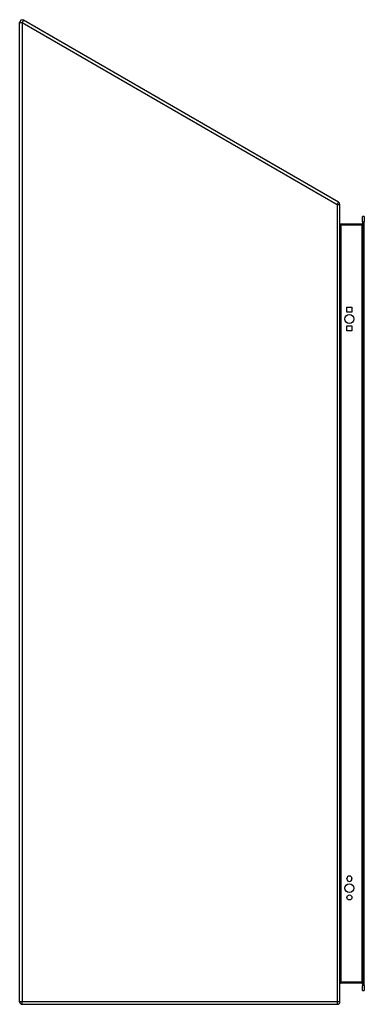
# Model space of a CAD drawing. Header units: inches. Extents: x 46.9 to 59.8, y 9.7 to 46.5.
import ezdxf

# ---------------------------------------------------------------- set-up
doc = ezdxf.new("R2010")
doc.units = ezdxf.units.IN
doc.header["$MEASUREMENT"] = 0
doc.layers.add('Visible Edges(ANSI)', color=7, linetype='Continuous', lineweight=25)
doc.layers.add('Visible Tangent Edges(ANSI)', color=7, linetype='Continuous', lineweight=25)

msp = doc.modelspace()

# ---------------------------------------------------------------- linework, layer by layer
at = {"layer": 'Visible Edges(ANSI)'}
for p, q in [((58.801, 39.709), (46.999, 46.523)), ((46.85, 9.779), (46.85, 46.437)), ((58.85, 9.779), (58.85, 39.623)), ((59.698, 38.972), (59.698, 39.168)), ((59.766, 39.168), (59.698, 39.168)), ((59.766, 39.168), (59.766, 38.972)), ((59.667, 38.882), (58.881, 38.882)), ((59.698, 38.972), (59.698, 10.389)), ((59.766, 10.389), (59.766, 38.972)), ((59.113, 35.588), (59.113, 35.775)), ((59.113, 35.775), (59.3, 35.775)), ((59.3, 35.775), (59.3, 35.588)), ((59.3, 35.588), (59.113, 35.588)), ((59.113, 34.888), (59.113, 35.075)), ((59.113, 35.075), (59.3, 35.075)), ((59.3, 35.075), (59.3, 34.888)), ((59.3, 34.888), (59.113, 34.888)), ((59.113, 14.372), (59.113, 14.385)), ((59.3, 14.385), (59.3, 14.372)), ((58.881, 10.478), (59.667, 10.478)), ((59.698, 10.192), (59.698, 10.389)), ((59.766, 10.389), (59.766, 10.192)), ((59.698, 10.192), (59.766, 10.192)), ((46.949, 9.68), (58.751, 9.68))]:
    msp.add_line(p, q, dxfattribs=at)
for centre, radius in [((59.206, 35.332), 0.165), ((59.206, 14.029), 0.165), ((59.206, 13.679), 0.0935)]:
    msp.add_circle(centre, radius, dxfattribs=at)
for centre, radius, start, end in [((46.949, 46.437), 0.099, 60, 180), ((58.751, 39.623), 0.099, 0, 60), ((58.881, 38.913), 0.031, 180, 270), ((59.667, 38.913), 0.031, 270, 0), ((59.206, 14.385), 0.0935, 0, 180), ((59.206, 14.372), 0.0935, 180, 0), ((58.881, 10.447), 0.031, 90, 180), ((59.667, 10.447), 0.031, 0, 90), ((46.949, 9.779), 0.099, 180, 270), ((58.751, 9.779), 0.099, 270, 0)]:
    msp.add_arc(centre, radius, start, end, dxfattribs=at)
at = {"layer": 'Visible Tangent Edges(ANSI)'}
for p, q in [((46.999, 46.523), (46.949, 46.437)), ((46.85, 46.437), (46.949, 46.437)), ((46.949, 46.437), (58.751, 39.623)), ((46.949, 46.437), (46.949, 9.779)), ((58.801, 39.709), (58.751, 39.623)), ((58.751, 39.623), (58.751, 9.779)), ((58.751, 39.623), (58.85, 39.623)), ((58.881, 38.882), (58.881, 38.851)), ((58.881, 38.851), (59.667, 38.851)), ((58.881, 38.806), (58.881, 38.851)), ((58.881, 38.806), (58.881, 10.554)), ((59.667, 38.851), (59.667, 38.882)), ((59.698, 38.851), (59.667, 38.851)), ((59.667, 38.851), (59.667, 10.509)), ((59.698, 38.972), (59.766, 38.972)), ((58.881, 10.509), (58.881, 10.554)), ((58.881, 10.509), (58.881, 10.478)), ((59.667, 10.509), (58.881, 10.509)), ((59.667, 10.509), (59.698, 10.509)), ((59.667, 10.478), (59.667, 10.509)), ((59.766, 10.389), (59.698, 10.389)), ((46.949, 9.779), (46.85, 9.779)), ((58.751, 9.779), (46.949, 9.779)), ((46.949, 9.68), (46.949, 9.779)), ((58.751, 9.779), (58.751, 9.68)), ((58.85, 9.779), (58.751, 9.779))]:
    msp.add_line(p, q, dxfattribs=at)
for centre, major_axis, start_param, end_param in [((58.881, 38.913), (0, -0.062), 4.712389, 6.283185), ((58.881, 10.447), (0, 0.062), 0, 1.570796)]:
    msp.add_ellipse(centre, major_axis=major_axis, ratio=0.5, start_param=start_param, end_param=end_param, dxfattribs=at)

doc.saveas('drawing.dxf')
